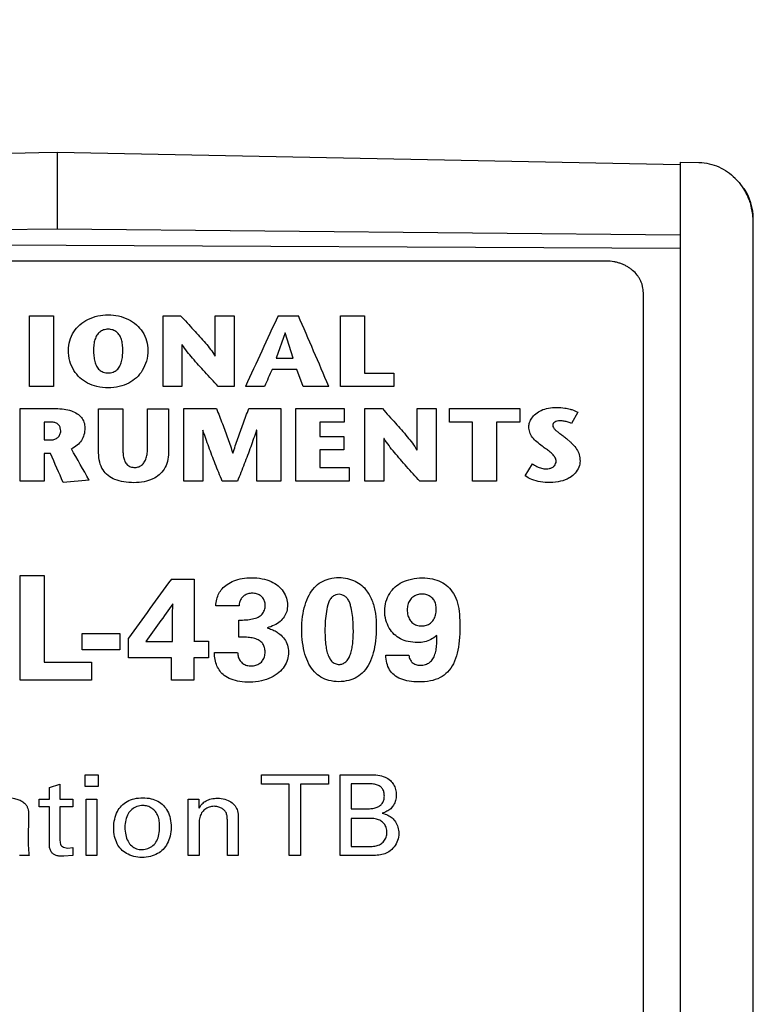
# Model space of a CAD drawing. Header units: inches. Extents: x 0 to 22, y 0 to 17.
# Tile 16 of 47: x 5.249 to 5.649, y 12.414 to 12.952. Entities that reach past the tile are written whole.
import ezdxf

# ---------------------------------------------------------------- set-up
doc = ezdxf.new("R2010")
doc.units = ezdxf.units.IN
doc.header["$LTSCALE"] = 1.21
doc.header["$MEASUREMENT"] = 0
doc.layers.get('0').update_dxf_attribs({"linetype": 'CONTINUOUS'})
doc.layers.add('03___PRT_ALL_CURVES', color=7, linetype='CONTINUOUS')
doc.layers.add('DIMENSIONS', color=7, linetype='CONTINUOUS')
doc.styles.get("Standard").update_dxf_attribs({"font": 'txt', "width": 0.8})
doc.dimstyles.new('DIMSTYLE_1', dxfattribs={"dimtxt": 0.125, "dimasz": 0.18, "dimexe": 0.125, "dimexo": 0.0625, "dimgap": 0.03125, "dimtad": 0, "dimtih": 1, "dimtoh": 1, "dimzin": 4, "dimdsep": 46, "dimtxsty": 'STANDARD', "dimblk": '_FILLED', "dimblk1": '_FILLED', "dimblk2": '_FILLED', "dimcen": 0.09, "dimadec": 0, "dimazin": 0, "dimtp": 0.001, "dimtm": 0.001, "dimtfac": 1, "dimtofl": 0, "dimtmove": 0, "dimatfit": 3, "dimldrblk": '_FILLED', "dimfxl": 1, "dimtolj": 1, "dimtzin": 4, "dimarcsym": 0})

# ---------------------------------------------------------------- blocks, each defined once
blk = doc.blocks.new('*D10')
at = {"layer": 'DIMENSIONS', "color": 2, "linetype": 'CONTINUOUS'}
blk.add_line((5.2065704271, 12.8793418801), (4.1963425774, 12.8793418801), dxfattribs=at)
at = {"layer": 'DIMENSIONS', "color": 2, "linetype": 'CONTINUOUS', "insert": (4.1338425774, 12.9418418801), "char_height": 0.125, "width": 1.225, "attachment_point": 3, "line_spacing_factor": 0.9}
blk.add_mtext('4.26{\\Ftxt.shx;\\W1.000000;\\H0.125000; }[108.1]', dxfattribs=at)
blk = doc.blocks.new('_FILLED')
at = {"color": 0, "linetype": 'BYBLOCK'}
blk.add_solid([(0, 0), (-1, 0.1736111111), (-1, -0.1736111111)], dxfattribs=at)

msp = doc.modelspace()

# ---------------------------------------------------------------- linework, layer by layer
at = {"color": 7, "linetype": 'CONTINUOUS'}
for p, q in [((5.2590726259, 12.8791473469), (4.9055490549, 12.8722728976)), ((5.2690726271, 12.8793418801), (5.2590726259, 12.8791473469)), ((5.2690726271, 12.8793418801), (5.2690726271, 12.8377282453)), ((5.6090726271, 12.8727301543), (5.2690726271, 12.8793418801)), ((5.6090726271, 12.8741350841), (5.6090726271, 11.7709836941)), ((5.6090726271, 12.8741350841), (5.6193344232, 12.8739552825)), ((5.6490726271, 7.8160522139), (5.6490726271, 12.8432280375)), ((4.9010726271, 12.8343020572), (5.2690726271, 12.8377282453)), ((5.2690726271, 12.8377282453), (5.6090726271, 12.8345627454)), ((5.6090726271, 12.827060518), (4.9010726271, 12.8303561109)), ((5.5690726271, 12.8201015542), (4.9410726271, 12.8201015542)), ((5.5890726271, 11.8233418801), (5.5890726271, 12.8028818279))]:
    msp.add_line(p, q, dxfattribs=at)
for centre, radius, start, end in [((5.6147840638, 12.8415471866), 0.03408802, 29.4480452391, 31.9857883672), ((5.6190726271, 12.8432280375), 0.03, 0, 33.6415614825), ((5.6125405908, 12.8406223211), 0.0365227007, 12.2298941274, 15.4531249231), ((5.612097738, 12.8405308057), 0.0369748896, 359.9906129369, 12.2231176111)]:
    msp.add_arc(centre, radius, start, end, dxfattribs=at)
for points, knots in [([(5.6195961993, 12.8739506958), (5.6232519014, 12.8738866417), (5.6305285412, 12.8722076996), (5.6365772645, 12.8679275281), (5.6391063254, 12.8653962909)], [0, 0, 0, 0, 0.5053972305, 1, 1, 1, 1]), ([(5.6391063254, 12.8653962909), (5.6395452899, 12.8649569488), (5.6412367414, 12.8631606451), (5.6427191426, 12.8611692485), (5.6436968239, 12.8596039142)], [0, 0, 0, 0, 0.2517837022, 1, 1, 1, 1]), ([(5.644467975, 12.8583060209), (5.6448230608, 12.8576771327), (5.6461554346, 12.8551332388), (5.6471703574, 12.8524246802), (5.6477429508, 12.8503537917)], [0, 0, 0, 0, 0.2515707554, 1, 1, 1, 1]), ([(5.5890726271, 12.8028818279), (5.5890726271, 12.8040137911), (5.5888762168, 12.8057247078), (5.5882404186, 12.807915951), (5.5875759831, 12.8095149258), (5.586733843, 12.8110474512), (5.5853757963, 12.812994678), (5.5836981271, 12.8147427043), (5.5817705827, 12.8162393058), (5.5801916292, 12.8172427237), (5.578506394, 12.8181077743), (5.5767304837, 12.8188262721), (5.5748805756, 12.819392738), (5.5723371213, 12.8199366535), (5.5703774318, 12.8201015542), (5.5690726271, 12.8201015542)], [0, 0, 0, 0, 0.116054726, 0.1746056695, 0.2335971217, 0.2931930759, 0.3535345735, 0.4766321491, 0.5396077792, 0.6034637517, 0.6681390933, 0.7335574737, 0.799624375, 0.8662246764, 1, 1, 1, 1])]:
    msp.add_open_spline(points, degree=3, knots=knots, dxfattribs=at)
at = {"layer": '03___PRT_ALL_CURVES', "color": 40, "linetype": 'CONTINUOUS'}
for p, q in [((5.2539920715, 12.7903243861), (5.2671545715, 12.7903243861)), ((5.2539920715, 12.7517428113), (5.2539920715, 12.7903243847)), ((5.2671545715, 12.7903243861), (5.2671545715, 12.7517428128)), ((5.326949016, 12.7903243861), (5.3365045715, 12.7903243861)), ((5.326949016, 12.7517428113), (5.326949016, 12.7903243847)), ((5.3554587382, 12.7683303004), (5.3554587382, 12.790324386)), ((5.3554587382, 12.7903243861), (5.3658087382, 12.7903243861)), ((5.3658087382, 12.7903243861), (5.3658087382, 12.7517428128)), ((5.389761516, 12.7903304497), (5.4008156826, 12.7903304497)), ((5.4238184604, 12.7903183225), (5.4369684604, 12.7903183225)), ((5.4238184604, 12.7517366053), (5.4238184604, 12.7903183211)), ((5.4369684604, 12.7903183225), (5.4369684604, 12.7590308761)), ((5.3935254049, 12.7809294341), (5.3887434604, 12.767170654)), ((5.3978851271, 12.767170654), (5.3936337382, 12.7809294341)), ((5.3372781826, 12.7744410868), (5.3372781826, 12.7517428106)), ((5.3374198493, 12.7744410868), (5.3372781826, 12.7744410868)), ((5.3553101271, 12.7683303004), (5.3554587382, 12.7683303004)), ((5.3887434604, 12.767170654), (5.3978851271, 12.767170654)), ((5.3999809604, 12.7610333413), (5.386499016, 12.7610333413)), ((5.4034267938, 12.7517490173), (5.3999809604, 12.7610333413)), ((5.4369684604, 12.7590308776), (5.4529462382, 12.7590308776)), ((5.4529462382, 12.7590308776), (5.4529462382, 12.751736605)), ((5.2671545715, 12.7517428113), (5.2539920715, 12.7517428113)), ((5.3372781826, 12.7517428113), (5.326949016, 12.7517428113)), ((5.3658087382, 12.7517428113), (5.3570198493, 12.7517428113)), ((5.3822879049, 12.7517490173), (5.3719795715, 12.7517490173)), ((5.4173823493, 12.7517490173), (5.4034267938, 12.7517490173)), ((5.4529462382, 12.7517366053), (5.4238184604, 12.7517366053)), ((5.2489670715, 12.739622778), (5.2684226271, 12.739622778)), ((5.2489670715, 12.6999327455), (5.2489670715, 12.7396227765)), ((5.2918004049, 12.7154132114), (5.2918004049, 12.7395690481)), ((5.2918004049, 12.7395690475), (5.304949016, 12.7395690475)), ((5.304949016, 12.7395690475), (5.304949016, 12.7189126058)), ((5.3185462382, 12.7190919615), (5.3185462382, 12.7395690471)), ((5.3185462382, 12.7395690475), (5.3299059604, 12.7395690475)), ((5.3299059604, 12.7395690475), (5.3299059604, 12.7156903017)), ((5.3382545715, 12.739622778), (5.3560906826, 12.739622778)), ((5.3382545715, 12.6999327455), (5.3382545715, 12.7396227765)), ((5.3737434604, 12.739622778), (5.391199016, 12.739622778)), ((5.391199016, 12.739622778), (5.391199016, 12.699932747)), ((5.3993504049, 12.739622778), (5.4258670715, 12.739622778)), ((5.3993504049, 12.6999327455), (5.3993504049, 12.7396227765)), ((5.4258670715, 12.739622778), (5.4258670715, 12.7322635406)), ((5.4371045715, 12.739622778), (5.4466462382, 12.739622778)), ((5.4371045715, 12.6999327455), (5.4371045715, 12.7396227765)), ((5.465586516, 12.7169816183), (5.465586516, 12.7396227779)), ((5.465586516, 12.739622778), (5.475949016, 12.739622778)), ((5.475949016, 12.739622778), (5.475949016, 12.699932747)), ((5.483274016, 12.7322635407), (5.483274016, 12.7396227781)), ((5.483274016, 12.739622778), (5.5216379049, 12.739622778)), ((5.5216379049, 12.739622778), (5.5216379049, 12.7322635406)), ((5.5532601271, 12.7376699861), (5.5498976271, 12.7314793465)), ((5.2621434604, 12.7322635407), (5.2621434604, 12.7225420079)), ((5.2656156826, 12.7322635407), (5.2621434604, 12.7322635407)), ((5.4125337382, 12.7322635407), (5.4125337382, 12.7244675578)), ((5.4258670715, 12.7322635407), (5.4125337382, 12.7322635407)), ((5.4958879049, 12.7322635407), (5.483274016, 12.7322635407)), ((5.4958879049, 12.6999327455), (5.4958879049, 12.7322635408)), ((5.5090101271, 12.7322635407), (5.5090101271, 12.6999327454)), ((5.5216379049, 12.7322635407), (5.5090101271, 12.7322635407)), ((5.3486031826, 12.7278050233), (5.3486031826, 12.6999327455)), ((5.3780629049, 12.7278050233), (5.3779198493, 12.7278050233)), ((5.3780629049, 12.6999327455), (5.3780629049, 12.7278050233)), ((5.2621434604, 12.7225420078), (5.2658934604, 12.7225420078)), ((5.4125337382, 12.7244675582), (5.425561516, 12.7244675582)), ((5.425561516, 12.7244675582), (5.425561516, 12.7170486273)), ((5.4474462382, 12.7232680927), (5.4474462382, 12.6999327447)), ((5.4475879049, 12.7232680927), (5.4474462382, 12.7232680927)), ((5.5475101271, 12.7229365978), (5.5490729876, 12.721576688)), ((5.4125337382, 12.7170486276), (5.4125337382, 12.7074334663)), ((5.425561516, 12.7170486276), (5.4125337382, 12.7170486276)), ((5.2621434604, 12.7150601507), (5.2621434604, 12.6999327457)), ((5.2655337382, 12.7150601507), (5.2621434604, 12.7150601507)), ((5.4125337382, 12.7074334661), (5.4285323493, 12.7074334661)), ((5.4285323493, 12.7074334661), (5.4285323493, 12.6999327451)), ((5.5245337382, 12.702925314), (5.5284934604, 12.7095284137)), ((5.2621434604, 12.6999327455), (5.2489670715, 12.6999327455)), ((5.2865920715, 12.7005739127), (5.2724781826, 12.6992607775)), ((5.3486031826, 12.6999327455), (5.3382545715, 12.6999327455)), ((5.3675573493, 12.6999327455), (5.3592434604, 12.6999327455)), ((5.391199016, 12.6999327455), (5.3780629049, 12.6999327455)), ((5.4285323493, 12.6999327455), (5.3993504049, 12.6999327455)), ((5.4474462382, 12.6999327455), (5.4371045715, 12.6999327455)), ((5.475949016, 12.6999327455), (5.4671601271, 12.6999327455)), ((5.5090101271, 12.6999327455), (5.4958879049, 12.6999327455)), ((5.248899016, 12.5914592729), (5.248899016, 12.6484933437)), ((5.248899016, 12.6484933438), (5.2620629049, 12.6484933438)), ((5.2620629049, 12.6484933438), (5.2620629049, 12.6012504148)), ((5.3314726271, 12.6466090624), (5.3438837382, 12.6466090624)), ((5.343842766, 12.6466090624), (5.343842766, 12.6126868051)), ((5.3321379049, 12.6269816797), (5.3323073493, 12.6330450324)), ((5.3684809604, 12.6320207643), (5.3557379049, 12.6320207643)), ((5.3321379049, 12.6124424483), (5.3321379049, 12.6269816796)), ((5.368311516, 12.6148916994), (5.368311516, 12.6241442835)), ((5.2827337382, 12.6080008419), (5.2827337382, 12.6169537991)), ((5.2827337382, 12.6169537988), (5.3033906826, 12.6169537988)), ((5.3033906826, 12.6169537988), (5.3033906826, 12.6080008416)), ((5.3081573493, 12.6035539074), (5.3081573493, 12.6142607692)), ((5.3033906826, 12.6080008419), (5.2827337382, 12.6080008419)), ((5.3174823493, 12.6124424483), (5.3321379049, 12.6124424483)), ((5.3438017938, 12.6126868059), (5.3517170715, 12.6126868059)), ((5.3517170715, 12.6126868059), (5.3517170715, 12.6035539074)), ((5.3314726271, 12.6035539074), (5.3081573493, 12.6035539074)), ((5.3314726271, 12.5914592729), (5.3314726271, 12.6035539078)), ((5.3438017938, 12.6035539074), (5.3438017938, 12.5914592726)), ((5.3517170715, 12.6035539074), (5.3438017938, 12.6035539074)), ((5.3549851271, 12.6065797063), (5.3676462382, 12.6065797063)), ((5.4485656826, 12.604989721), (5.4611462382, 12.604989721)), ((5.2620629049, 12.6012504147), (5.2878809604, 12.6012504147)), ((5.2878809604, 12.6012504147), (5.2878809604, 12.591459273)), ((5.2878809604, 12.5914592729), (5.248899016, 12.5914592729)), ((5.3438017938, 12.5914592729), (5.3314726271, 12.5914592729)), ((5.2843948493, 12.5333930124), (5.2843948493, 12.5396575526)), ((5.2843948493, 12.5396575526), (5.291461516, 12.5396575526)), ((5.291461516, 12.5396575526), (5.291461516, 12.5333930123)), ((5.3807087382, 12.5346066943), (5.3807087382, 12.5397763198)), ((5.3807087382, 12.5397763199), (5.4171531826, 12.5397763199)), ((5.4171531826, 12.5397763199), (5.4171531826, 12.5346066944)), ((5.4235212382, 12.5397763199), (5.4396476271, 12.5397763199)), ((5.4235212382, 12.4956877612), (5.4235212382, 12.5397763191)), ((5.2648976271, 12.5329036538), (5.2707087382, 12.5347256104)), ((5.2648976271, 12.5265096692), (5.2648976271, 12.5329036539)), ((5.2707087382, 12.5347256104), (5.2707087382, 12.5265096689)), ((5.291461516, 12.5333930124), (5.2843948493, 12.5333930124)), ((5.3958379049, 12.5346066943), (5.3807087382, 12.5346066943)), ((5.3958379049, 12.4956877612), (5.3958379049, 12.5346066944)), ((5.4020226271, 12.5346066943), (5.4020226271, 12.4956877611)), ((5.4171531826, 12.5346066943), (5.4020226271, 12.5346066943)), ((5.4295837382, 12.5347918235), (5.4295837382, 12.5212042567)), ((5.4385837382, 12.5347918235), (5.4295837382, 12.5347918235)), ((5.2593295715, 12.5223021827), (5.2593295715, 12.526509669)), ((5.2593295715, 12.5265096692), (5.2648976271, 12.5265096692)), ((5.2648976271, 12.5223021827), (5.2593295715, 12.5223021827)), ((5.2648976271, 12.5018204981), (5.2648976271, 12.5223021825)), ((5.2707087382, 12.5265096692), (5.2777142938, 12.5265096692)), ((5.2707087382, 12.5223021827), (5.2707087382, 12.5039070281)), ((5.2777142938, 12.5223021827), (5.2707087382, 12.5223021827)), ((5.2777142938, 12.5265096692), (5.2777142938, 12.5223021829)), ((5.2850184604, 12.4956877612), (5.2850184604, 12.5263905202)), ((5.2850184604, 12.5263905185), (5.290899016, 12.5263905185)), ((5.290899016, 12.5263905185), (5.290899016, 12.4956877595)), ((5.340649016, 12.5263905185), (5.3465212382, 12.5263905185)), ((5.3406795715, 12.5228578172), (5.3406795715, 12.5263905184)), ((5.3407101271, 12.4956877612), (5.3407101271, 12.5228578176)), ((5.3465517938, 12.5263905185), (5.3465517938, 12.521455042)), ((5.2535920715, 12.5180919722), (5.2533406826, 12.5034157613)), ((5.3680267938, 12.5165682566), (5.3680267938, 12.4956877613)), ((5.4295837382, 12.5212042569), (5.4383392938, 12.5212042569)), ((5.3465823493, 12.5133861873), (5.3465823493, 12.4956877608)), ((5.3620309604, 12.4956877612), (5.3620309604, 12.5152164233)), ((5.4295837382, 12.5159575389), (5.4295837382, 12.5006509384)), ((5.4405226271, 12.5159575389), (5.4295837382, 12.5159575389)), ((5.4295837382, 12.5006509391), (5.4402712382, 12.5006509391)), ((5.2538434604, 12.4956877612), (5.2485267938, 12.4956877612)), ((5.2777142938, 12.4956209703), (5.2728392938, 12.4952624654)), ((5.2749004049, 12.4997998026), (5.2777142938, 12.500104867)), ((5.2777142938, 12.500104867), (5.2777142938, 12.4956209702)), ((5.290899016, 12.4956877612), (5.2850184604, 12.4956877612)), ((5.3465823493, 12.4956877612), (5.3407101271, 12.4956877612)), ((5.3680267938, 12.4956877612), (5.3620309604, 12.4956877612)), ((5.4020226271, 12.4956877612), (5.3958379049, 12.4956877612)), ((5.4399601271, 12.4956877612), (5.4235212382, 12.4956877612))]:
    msp.add_line(p, q, dxfattribs=at)
for centre, radius, start, end in [((9.7198313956, 10.7712634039), 4.7776705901, 155.0008445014, 155.510308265), ((0.7878543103, 10.7867254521), 5.0292989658, 22.9990090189, 23.4773530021), ((10.0366050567, 10.6462788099), 5.1083924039, 155.5451201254, 155.6594641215), ((5.5451366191, 12.7228037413), 0.0098961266, 61.2428530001, 66.5620417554), ((0.4806010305, 9.9927185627), 5.5163421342, 29.3983582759, 29.6023400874), ((-0.3176597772, 10.2516057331), 6.1025123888, 23.6463203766, 23.808355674), ((11.0182055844, 8.52329877), 7.024287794, 144.0550557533, 144.3803088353), ((11.2637127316, 8.3493581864), 7.3165253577, 144.1630195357, 144.3617864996)]:
    msp.add_arc(centre, radius, start, end, dxfattribs=at)
for points, knots in [([(5.2752656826, 12.7715087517), (5.2752656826, 12.7732530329), (5.2757995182, 12.7767543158), (5.277974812, 12.7815214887), (5.281385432, 12.7855367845), (5.2859296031, 12.7885212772), (5.291239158, 12.7904193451), (5.2951043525, 12.7908869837), (5.2970017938, 12.7908869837)], [0, 0, 0, 0, 0.1722303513, 0.3449580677, 0.5045279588, 0.6640875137, 0.8344873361, 1, 1, 1, 1]), ([(5.2970017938, 12.7908869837), (5.2988927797, 12.7908869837), (5.3027467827, 12.7904200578), (5.3080415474, 12.7885258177), (5.3125750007, 12.785547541), (5.3159784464, 12.7815366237), (5.318149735, 12.7767658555), (5.3186823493, 12.7732589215), (5.3186823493, 12.7715087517)], [0, 0, 0, 0, 0.1651343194, 0.3353171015, 0.4947040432, 0.6541007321, 0.8269946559, 1, 1, 1, 1]), ([(5.3365045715, 12.7903243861), (5.3388780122, 12.7877735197), (5.343396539, 12.7828057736), (5.3500137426, 12.7757116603), (5.3538330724, 12.770833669), (5.3553101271, 12.7683303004)], [0, 0, 0, 0, 0.3604438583, 0.6944518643, 1, 1, 1, 1]), ([(5.2970017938, 12.7829288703), (5.2961425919, 12.7829288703), (5.2944563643, 12.7826840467), (5.2922364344, 12.781530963), (5.2906841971, 12.7796368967), (5.2896645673, 12.7772766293), (5.2891424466, 12.7745055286), (5.2890323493, 12.7725406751), (5.2890323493, 12.7715087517)], [0, 0, 0, 0, 0.1510679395, 0.2935099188, 0.4418117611, 0.6087453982, 0.7946215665, 1, 1, 1, 1]), ([(5.3050031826, 12.7715087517), (5.3050031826, 12.7725417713), (5.3048918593, 12.7745087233), (5.304363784, 12.7772820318), (5.3033354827, 12.7796424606), (5.3017744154, 12.7815337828), (5.2995501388, 12.7826845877), (5.2978620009, 12.7829288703), (5.2970017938, 12.7829288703)], [0, 0, 0, 0, 0.2053739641, 0.3912395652, 0.5581602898, 0.7064611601, 0.8489190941, 1, 1, 1, 1]), ([(5.3570198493, 12.7517428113), (5.354585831, 12.7543721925), (5.3498665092, 12.7594672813), (5.3430803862, 12.7668629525), (5.339090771, 12.7718937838), (5.3374198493, 12.7744410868)], [0, 0, 0, 0, 0.3553022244, 0.6895020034, 1, 1, 1, 1]), ([(5.2970017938, 12.7509904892), (5.2949519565, 12.7509904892), (5.2910097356, 12.7513962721), (5.2856922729, 12.7533394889), (5.2813304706, 12.7563678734), (5.2780000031, 12.7605259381), (5.2758041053, 12.7656823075), (5.2752656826, 12.7695232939), (5.2752656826, 12.7715087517)], [0, 0, 0, 0, 0.173328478, 0.3310875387, 0.4800441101, 0.6345285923, 0.8099615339, 1, 1, 1, 1]), ([(5.2890323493, 12.7715087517), (5.2890323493, 12.7704151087), (5.2891322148, 12.7683291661), (5.289597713, 12.7653665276), (5.2905574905, 12.7628091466), (5.2920645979, 12.7607195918), (5.2943257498, 12.7593787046), (5.296099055, 12.7591211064), (5.2970017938, 12.7591211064)], [0, 0, 0, 0, 0.2062781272, 0.3930055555, 0.5606427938, 0.7093004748, 0.849578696, 1, 1, 1, 1]), ([(5.3186823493, 12.7715087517), (5.3186823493, 12.7695183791), (5.3181464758, 12.76567473), (5.3159569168, 12.7605156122), (5.3126356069, 12.7563603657), (5.3082842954, 12.7533342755), (5.302979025, 12.7513943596), (5.2990465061, 12.7509904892), (5.2970017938, 12.7509904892)], [0, 0, 0, 0, 0.1907044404, 0.3660930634, 0.5205524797, 0.6693984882, 0.8269273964, 1, 1, 1, 1]), ([(5.2970017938, 12.7591211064), (5.2979036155, 12.7591211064), (5.2996756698, 12.7593808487), (5.3019369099, 12.7607198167), (5.3034529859, 12.7628055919), (5.3044247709, 12.7653619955), (5.3049012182, 12.7683261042), (5.3050031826, 12.7704140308), (5.3050031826, 12.7715087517)], [0, 0, 0, 0, 0.1501935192, 0.29041722, 0.4391468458, 0.6068351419, 0.7936216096, 1, 1, 1, 1]), ([(5.2684226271, 12.739622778), (5.2699360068, 12.739622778), (5.27281961, 12.7394717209), (5.2768367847, 12.7386169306), (5.2801109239, 12.7370513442), (5.2825280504, 12.7348905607), (5.2839838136, 12.7321678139), (5.2842726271, 12.7301497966), (5.2842726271, 12.7290996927)], [0, 0, 0, 0, 0.2048953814, 0.3896467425, 0.5545343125, 0.7004649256, 0.8428519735, 1, 1, 1, 1]), ([(5.3560906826, 12.739622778), (5.3571763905, 12.7368898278), (5.3593077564, 12.7314694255), (5.3623293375, 12.7233636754), (5.3641743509, 12.7179604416), (5.3650351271, 12.7152765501)], [0, 0, 0, 0, 0.3414763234, 0.6751436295, 1, 1, 1, 1]), ([(5.3651170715, 12.7152765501), (5.365928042, 12.7179570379), (5.3676863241, 12.7233580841), (5.3706252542, 12.7314577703), (5.3727031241, 12.7368801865), (5.3737434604, 12.739622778)], [0, 0, 0, 0, 0.324158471, 0.6578518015, 1, 1, 1, 1]), ([(5.4466462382, 12.739622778), (5.4490222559, 12.7369974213), (5.4535444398, 12.7318828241), (5.4601609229, 12.7245733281), (5.4639886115, 12.7195550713), (5.4654781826, 12.7169816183)], [0, 0, 0, 0, 0.3601835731, 0.6941583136, 1, 1, 1, 1]), ([(5.526561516, 12.7297316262), (5.526561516, 12.7305243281), (5.5268830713, 12.7322099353), (5.528169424, 12.7346436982), (5.530310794, 12.7369644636), (5.5334119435, 12.7388656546), (5.5373772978, 12.7400682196), (5.5403029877, 12.7403061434), (5.5418406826, 12.7403061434)], [0, 0, 0, 0, 0.1234738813, 0.2619009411, 0.4167406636, 0.5897560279, 0.783379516, 1, 1, 1, 1]), ([(5.5418406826, 12.7403061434), (5.5432956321, 12.7403061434), (5.5457426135, 12.7400987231), (5.5481269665, 12.7395970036), (5.5490728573, 12.7393365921)], [0, 0, 0, 0, 0.5955474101, 1, 1, 1, 1]), ([(5.5490728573, 12.7393365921), (5.5493894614, 12.7392494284), (5.5508422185, 12.7388170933), (5.5522442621, 12.7382398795), (5.5532601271, 12.7376699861)], [0, 0, 0, 0, 0.2165091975, 1, 1, 1, 1]), ([(5.2711156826, 12.72741771), (5.2711156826, 12.7279817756), (5.2709542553, 12.7290502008), (5.2703179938, 12.7305103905), (5.2691237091, 12.7316162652), (5.2674607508, 12.7321803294), (5.2662504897, 12.7322635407), (5.2656156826, 12.7322635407)], [0, 0, 0, 0, 0.2138035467, 0.404456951, 0.5864826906, 0.782121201, 1, 1, 1, 1]), ([(5.5434684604, 12.7329483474), (5.5429497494, 12.7329483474), (5.5419588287, 12.7329042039), (5.5406540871, 12.7323756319), (5.5398455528, 12.7315128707), (5.5396156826, 12.7308292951), (5.5396156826, 12.7305102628)], [0, 0, 0, 0, 0.2985705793, 0.5643497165, 0.7968722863, 1, 1, 1, 1]), ([(5.549072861, 12.7318833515), (5.5487364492, 12.7320295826), (5.5477007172, 12.7324172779), (5.5458273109, 12.7328393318), (5.5442743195, 12.7329483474), (5.5434684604, 12.7329483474)], [0, 0, 0, 0, 0.1938601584, 0.5807271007, 1, 1, 1, 1]), ([(5.2658934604, 12.7225420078), (5.2665648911, 12.7225420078), (5.2679266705, 12.7228075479), (5.2696814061, 12.7238490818), (5.2708352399, 12.7254867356), (5.2711156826, 12.726770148), (5.2711156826, 12.72741771)], [0, 0, 0, 0, 0.2433699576, 0.4907215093, 0.7407854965, 1, 1, 1, 1]), ([(5.2842726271, 12.7290996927), (5.2842726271, 12.7278432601), (5.2839928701, 12.7254563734), (5.2825810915, 12.7221568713), (5.2801651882, 12.7194985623), (5.2780706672, 12.7181843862), (5.2769212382, 12.7176667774)], [0, 0, 0, 0, 0.2708424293, 0.5112090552, 0.7498908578, 1, 1, 1, 1]), ([(5.3592434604, 12.6999327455), (5.357960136, 12.7031060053), (5.3554460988, 12.7093676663), (5.3518904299, 12.7186461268), (5.3497223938, 12.7247755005), (5.348711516, 12.7278050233)], [0, 0, 0, 0, 0.3420726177, 0.6757223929, 1, 1, 1, 1]), ([(5.3779198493, 12.7278050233), (5.3769356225, 12.7247772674), (5.3748062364, 12.7186495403), (5.3712931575, 12.7093752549), (5.3688151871, 12.7031101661), (5.3675573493, 12.6999327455)], [0, 0, 0, 0, 0.3239456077, 0.6577689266, 1, 1, 1, 1]), ([(5.533811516, 12.7191538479), (5.5328278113, 12.7199318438), (5.5308806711, 12.7213381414), (5.5283837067, 12.7237942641), (5.5269230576, 12.7266763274), (5.526561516, 12.7287286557), (5.526561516, 12.7297316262)], [0, 0, 0, 0, 0.2744536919, 0.5240025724, 0.7665405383, 1, 1, 1, 1]), ([(5.5396156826, 12.7305102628), (5.5396156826, 12.7300726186), (5.5399444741, 12.7291301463), (5.5410333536, 12.7279770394), (5.5424267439, 12.7268665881), (5.5439907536, 12.7256728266), (5.545724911, 12.7243776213), (5.5469075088, 12.7234441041), (5.5475101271, 12.7229365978)], [0, 0, 0, 0, 0.1238926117, 0.2662998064, 0.4249380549, 0.5990029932, 0.7896076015, 1, 1, 1, 1]), ([(5.4671601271, 12.6999327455), (5.4647296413, 12.7026301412), (5.460019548, 12.7078637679), (5.4532501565, 12.7154728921), (5.4492635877, 12.7206481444), (5.4475879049, 12.7232680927)], [0, 0, 0, 0, 0.3550233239, 0.6892218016, 1, 1, 1, 1]), ([(5.5490729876, 12.721576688), (5.5495340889, 12.721159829), (5.5508585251, 12.7199073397), (5.5527852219, 12.7176426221), (5.5542051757, 12.7144462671), (5.5545087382, 12.7121727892), (5.5545087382, 12.7110151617)], [0, 0, 0, 0, 0.1481823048, 0.4352446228, 0.7111935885, 1, 1, 1, 1]), ([(5.3110726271, 12.699191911), (5.3091998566, 12.699191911), (5.3056505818, 12.6994354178), (5.3007889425, 12.7006739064), (5.2968035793, 12.7028809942), (5.2938904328, 12.7061867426), (5.2920633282, 12.7104782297), (5.2918004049, 12.7137110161), (5.2918004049, 12.7154132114)], [0, 0, 0, 0, 0.1879781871, 0.3552144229, 0.502212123, 0.6473865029, 0.8124604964, 1, 1, 1, 1]), ([(5.304949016, 12.7189126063), (5.304949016, 12.7179090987), (5.3050002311, 12.7159955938), (5.3052779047, 12.7132714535), (5.3059287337, 12.7108887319), (5.307177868, 12.7089331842), (5.3092291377, 12.7077158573), (5.3108356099, 12.7075388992), (5.3116698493, 12.7075388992)], [0, 0, 0, 0, 0.2061376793, 0.3927328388, 0.5597723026, 0.7058826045, 0.8441505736, 1, 1, 1, 1]), ([(5.3299059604, 12.7156903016), (5.3299059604, 12.7140276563), (5.3296039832, 12.7108669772), (5.3278243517, 12.7066547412), (5.3250239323, 12.7033452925), (5.321203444, 12.7009879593), (5.3164597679, 12.6995025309), (5.3129325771, 12.699191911), (5.3110726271, 12.699191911)], [0, 0, 0, 0, 0.1855466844, 0.3495589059, 0.495315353, 0.6431547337, 0.8109248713, 1, 1, 1, 1]), ([(5.3116698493, 12.7075388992), (5.3124092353, 12.7075388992), (5.3139072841, 12.7077941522), (5.3158234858, 12.7090458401), (5.3171435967, 12.7109882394), (5.3180123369, 12.7133736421), (5.3184530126, 12.7161307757), (5.3185462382, 12.7180736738), (5.3185462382, 12.7190919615)], [0, 0, 0, 0, 0.138626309, 0.276451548, 0.4287685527, 0.5998493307, 0.7900545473, 1, 1, 1, 1]), ([(5.5414670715, 12.7109162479), (5.5414670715, 12.7114958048), (5.5411095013, 12.7127340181), (5.5399309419, 12.7144170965), (5.5382116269, 12.7160101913), (5.5360642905, 12.7175125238), (5.5345578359, 12.7185582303), (5.533811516, 12.7191538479)], [0, 0, 0, 0, 0.1561087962, 0.3342119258, 0.5343805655, 0.7557809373, 1, 1, 1, 1]), ([(5.5360087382, 12.7067499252), (5.536619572, 12.7067499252), (5.5377794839, 12.706848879), (5.5393717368, 12.7073923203), (5.5405492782, 12.7083746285), (5.541275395, 12.7095859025), (5.5414670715, 12.7104811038), (5.5414670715, 12.7109162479)], [0, 0, 0, 0, 0.2309624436, 0.4366829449, 0.6308460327, 0.8198035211, 1, 1, 1, 1]), ([(5.5545087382, 12.7110151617), (5.5545087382, 12.7098954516), (5.5540142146, 12.707519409), (5.55207912, 12.7044001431), (5.5501163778, 12.7027436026), (5.5490735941, 12.7020777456)], [0, 0, 0, 0, 0.3183140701, 0.671539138, 1, 1, 1, 1]), ([(5.5284934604, 12.7095284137), (5.5292998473, 12.7089828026), (5.5308929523, 12.7079918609), (5.5334371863, 12.7070001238), (5.5351830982, 12.7067499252), (5.5360087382, 12.7067499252)], [0, 0, 0, 0, 0.3655891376, 0.6991831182, 1, 1, 1, 1]), ([(5.5382323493, 12.6992671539), (5.5364303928, 12.6992671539), (5.5330104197, 12.6995148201), (5.5283171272, 12.7007007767), (5.5256399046, 12.7021011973), (5.5245337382, 12.702925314)], [0, 0, 0, 0, 0.3726758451, 0.7051876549, 1, 1, 1, 1]), ([(5.5490735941, 12.7020777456), (5.5489009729, 12.7019675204), (5.5473271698, 12.7010103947), (5.5437545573, 12.6996850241), (5.5401498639, 12.6992671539), (5.5382323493, 12.6992671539)], [0, 0, 0, 0, 0.0551502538, 0.4951796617, 1, 1, 1, 1]), ([(5.359149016, 12.6412917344), (5.359946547, 12.6422028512), (5.3619413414, 12.6439043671), (5.3656838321, 12.6458107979), (5.3702427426, 12.6470566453), (5.3735656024, 12.6473094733), (5.3753101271, 12.6473094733)], [0, 0, 0, 0, 0.2101531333, 0.4452760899, 0.7077083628, 1, 1, 1, 1]), ([(5.3753101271, 12.6473094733), (5.3772353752, 12.6473094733), (5.3808856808, 12.6469741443), (5.3858377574, 12.6454899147), (5.3898343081, 12.6431240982), (5.3927109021, 12.6399409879), (5.3944454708, 12.6362943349), (5.3948823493, 12.633678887), (5.3948823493, 12.6324168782)], [0, 0, 0, 0, 0.2059454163, 0.3890996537, 0.551521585, 0.7044404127, 0.8570401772, 1, 1, 1, 1]), ([(5.4026531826, 12.6190130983), (5.4026531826, 12.6213983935), (5.4029438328, 12.6259220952), (5.4042202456, 12.6322431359), (5.4063507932, 12.6376264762), (5.4092628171, 12.6419790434), (5.4131140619, 12.6451191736), (5.4177585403, 12.6469497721), (5.421141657, 12.6473981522), (5.4228906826, 12.6473981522)], [0, 0, 0, 0, 0.1855812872, 0.3520269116, 0.5007518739, 0.6329377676, 0.7511778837, 0.8708773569, 1, 1, 1, 1]), ([(5.4228906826, 12.6473981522), (5.4244909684, 12.6473981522), (5.4275959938, 12.6470661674), (5.431876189, 12.6455801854), (5.4354255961, 12.6432585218), (5.437290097, 12.6412619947), (5.4380476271, 12.6401934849)], [0, 0, 0, 0, 0.2720571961, 0.5255204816, 0.7680372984, 1, 1, 1, 1]), ([(5.4479017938, 12.6292647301), (5.4479017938, 12.6309402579), (5.4483882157, 12.6342718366), (5.4503741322, 12.6387407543), (5.4534076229, 12.642433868), (5.4575325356, 12.6450990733), (5.4626386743, 12.6468238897), (5.4664580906, 12.6472338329), (5.4684767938, 12.6472338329)], [0, 0, 0, 0, 0.1693446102, 0.3354593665, 0.4860437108, 0.6366417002, 0.8071100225, 1, 1, 1, 1]), ([(5.4684767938, 12.6472338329), (5.4703203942, 12.6472338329), (5.4738042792, 12.6469212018), (5.4786469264, 12.6454035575), (5.4826633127, 12.6425967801), (5.485777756, 12.6385439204), (5.4878901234, 12.633326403), (5.4888474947, 12.6271636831), (5.4889642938, 12.6227974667), (5.4889642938, 12.6205058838)], [0, 0, 0, 0, 0.1383761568, 0.2606233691, 0.3784899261, 0.5077101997, 0.6542199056, 0.8186387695, 1, 1, 1, 1]), ([(5.3557379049, 12.6320207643), (5.3558624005, 12.6332257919), (5.3561206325, 12.6355455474), (5.3573009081, 12.6387009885), (5.358478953, 12.6405171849), (5.359149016, 12.6412917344)], [0, 0, 0, 0, 0.3642233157, 0.6984829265, 1, 1, 1, 1]), ([(5.4380476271, 12.6401934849), (5.4393421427, 12.6383951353), (5.4415060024, 12.6344167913), (5.443056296, 12.627607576), (5.4432962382, 12.622854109), (5.4432962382, 12.6203517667)], [0, 0, 0, 0, 0.3153068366, 0.6394544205, 1, 1, 1, 1]), ([(5.375561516, 12.6388527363), (5.3747854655, 12.6388527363), (5.3732585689, 12.6386228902), (5.3712215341, 12.6377067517), (5.3696564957, 12.6362057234), (5.3687112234, 12.6342468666), (5.3684809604, 12.632781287), (5.3684809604, 12.6320207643)], [0, 0, 0, 0, 0.2060381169, 0.4036264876, 0.5897582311, 0.7862075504, 1, 1, 1, 1]), ([(5.3827226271, 12.6323408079), (5.3827226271, 12.6330575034), (5.3824812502, 12.6344684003), (5.3815272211, 12.6363480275), (5.3799654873, 12.6377879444), (5.3779074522, 12.6386481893), (5.3763701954, 12.6388527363), (5.375561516, 12.6388527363)], [0, 0, 0, 0, 0.2048797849, 0.4017945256, 0.5870250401, 0.781693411, 1, 1, 1, 1]), ([(5.4229712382, 12.6383031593), (5.4224041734, 12.6383031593), (5.4211979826, 12.6380788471), (5.4195007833, 12.6371816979), (5.4180768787, 12.6356242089), (5.4174782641, 12.6343055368), (5.4172281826, 12.6335956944)], [0, 0, 0, 0, 0.209596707, 0.4444650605, 0.7070690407, 1, 1, 1, 1]), ([(5.4293059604, 12.6319433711), (5.429139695, 12.6326943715), (5.4287246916, 12.6341108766), (5.4276455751, 12.6359575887), (5.4262001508, 12.6372774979), (5.4246237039, 12.6380956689), (5.4234997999, 12.6383031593), (5.4229712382, 12.6383031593)], [0, 0, 0, 0, 0.244245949, 0.4651953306, 0.6634725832, 0.8410793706, 1, 1, 1, 1]), ([(5.4683073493, 12.6383790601), (5.4674083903, 12.6383790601), (5.4655926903, 12.6380679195), (5.4631898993, 12.6368867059), (5.461377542, 12.6349679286), (5.4604178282, 12.6324865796), (5.4602295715, 12.6306873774), (5.4602295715, 12.6297387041)], [0, 0, 0, 0, 0.197078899, 0.3966413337, 0.5840173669, 0.7799735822, 1, 1, 1, 1]), ([(5.4760517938, 12.6300472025), (5.4760517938, 12.6309553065), (5.4758833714, 12.6326784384), (5.4749988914, 12.6350663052), (5.4732777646, 12.6369296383), (5.470952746, 12.6380758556), (5.4691872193, 12.6383790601), (5.4683073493, 12.6383790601)], [0, 0, 0, 0, 0.2185916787, 0.4136393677, 0.5997303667, 0.799825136, 1, 1, 1, 1]), ([(5.368311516, 12.6241442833), (5.3696271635, 12.6241790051), (5.3721346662, 12.6242631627), (5.3756959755, 12.6246563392), (5.3787293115, 12.6256391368), (5.3811079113, 12.6272563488), (5.3824850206, 12.6296315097), (5.3827226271, 12.63140961), (5.3827226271, 12.6323408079)], [0, 0, 0, 0, 0.2071758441, 0.3951128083, 0.5620911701, 0.7072728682, 0.8447802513, 1, 1, 1, 1]), ([(5.3948823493, 12.6324168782), (5.3948823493, 12.6312588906), (5.394615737, 12.6290010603), (5.3932077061, 12.6258795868), (5.3908608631, 12.6232520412), (5.3876083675, 12.6212239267), (5.3850759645, 12.6203309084), (5.3837198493, 12.619952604)], [0, 0, 0, 0, 0.1971254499, 0.3811543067, 0.5685070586, 0.7727722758, 1, 1, 1, 1]), ([(5.4172281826, 12.6335956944), (5.4167108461, 12.6320911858), (5.4159982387, 12.6288391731), (5.4154169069, 12.6236889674), (5.4153087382, 12.620087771), (5.4153087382, 12.6182156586)], [0, 0, 0, 0, 0.3063206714, 0.6394602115, 1, 1, 1, 1]), ([(5.4308045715, 12.6183830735), (5.4308045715, 12.6200184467), (5.4306644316, 12.6231693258), (5.4302977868, 12.6277132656), (5.4297080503, 12.6305907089), (5.4293059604, 12.6319433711)], [0, 0, 0, 0, 0.3581261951, 0.6908253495, 1, 1, 1, 1]), ([(5.4602295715, 12.6297387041), (5.4602295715, 12.6287500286), (5.4604325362, 12.626869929), (5.4614604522, 12.6243797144), (5.4630843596, 12.6224433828), (5.4653869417, 12.6212742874), (5.4671365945, 12.6210590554), (5.4680559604, 12.6210590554)], [0, 0, 0, 0, 0.2313890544, 0.4366938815, 0.6173446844, 0.7966146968, 1, 1, 1, 1]), ([(5.4680559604, 12.6210590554), (5.4689264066, 12.6210590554), (5.4706434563, 12.6212523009), (5.4729615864, 12.6224265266), (5.4747408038, 12.6243920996), (5.4758294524, 12.6270330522), (5.4760517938, 12.6290079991), (5.4760517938, 12.6300472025)], [0, 0, 0, 0, 0.1873868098, 0.3648449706, 0.5528621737, 0.7632964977, 1, 1, 1, 1]), ([(5.4658045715, 12.6119642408), (5.464111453, 12.6119642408), (5.4608939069, 12.6122465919), (5.456505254, 12.6137687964), (5.4529215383, 12.6163081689), (5.4501607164, 12.6198215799), (5.4483192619, 12.6242431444), (5.4479017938, 12.6275477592), (5.4479017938, 12.6292647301)], [0, 0, 0, 0, 0.1768480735, 0.3341170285, 0.4818425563, 0.6372495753, 0.810303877, 1, 1, 1, 1]), ([(5.3837198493, 12.619952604), (5.3845916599, 12.6196890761), (5.3862948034, 12.6191534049), (5.3886199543, 12.6179997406), (5.3900073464, 12.6170588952), (5.390636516, 12.6165541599)], [0, 0, 0, 0, 0.3501395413, 0.6848394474, 1, 1, 1, 1]), ([(5.4227212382, 12.5905746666), (5.4209455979, 12.5905746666), (5.4175801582, 12.5909936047), (5.4129824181, 12.5928482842), (5.4092394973, 12.5960144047), (5.4062612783, 12.6003279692), (5.4041340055, 12.605761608), (5.402920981, 12.6121175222), (5.4026531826, 12.6166372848), (5.4026531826, 12.6190130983)], [0, 0, 0, 0, 0.1319470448, 0.2488037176, 0.3654013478, 0.4976200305, 0.6468437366, 0.813944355, 1, 1, 1, 1]), ([(5.4432962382, 12.6203517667), (5.4432962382, 12.6178651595), (5.4430719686, 12.6131326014), (5.4419314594, 12.60645944), (5.4398553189, 12.6007250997), (5.4368242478, 12.5961696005), (5.4329226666, 12.5928726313), (5.42810485, 12.5909823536), (5.4245872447, 12.5905746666), (5.4227212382, 12.5905746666)], [0, 0, 0, 0, 0.1863921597, 0.3539327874, 0.5033380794, 0.6353458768, 0.7512355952, 0.86733913, 1, 1, 1, 1]), ([(5.4889642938, 12.6205058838), (5.4889642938, 12.6179729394), (5.4888141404, 12.6131472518), (5.4877120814, 12.6063487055), (5.4857919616, 12.6004522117), (5.4825711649, 12.5957553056), (5.478138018, 12.5924775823), (5.47265135, 12.5906469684), (5.4686602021, 12.5904190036), (5.4665573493, 12.5904190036)], [0, 0, 0, 0, 0.1802710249, 0.3424157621, 0.4866334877, 0.6138442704, 0.7324236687, 0.8580632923, 1, 1, 1, 1]), ([(5.3826406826, 12.6067345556), (5.3826406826, 12.6075458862), (5.382482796, 12.6090871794), (5.3815990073, 12.6112265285), (5.3799190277, 12.6128933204), (5.3776109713, 12.6140453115), (5.3747985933, 12.6146637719), (5.3716498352, 12.6148800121), (5.369453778, 12.6148916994), (5.368311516, 12.6148916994)], [0, 0, 0, 0, 0.1335171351, 0.2524581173, 0.3714705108, 0.5057171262, 0.6556727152, 0.8208777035, 1, 1, 1, 1]), ([(5.390636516, 12.6165541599), (5.39162044, 12.6157738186), (5.3933899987, 12.6139562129), (5.3950104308, 12.6104945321), (5.3953837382, 12.6079619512), (5.3953837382, 12.6066577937)], [0, 0, 0, 0, 0.3264116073, 0.6515114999, 1, 1, 1, 1]), ([(5.4153087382, 12.6182156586), (5.4153087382, 12.6168496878), (5.4153666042, 12.6142391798), (5.4156962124, 12.6105100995), (5.4163001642, 12.6071656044), (5.4172415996, 12.6042449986), (5.4186533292, 12.6018560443), (5.4206891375, 12.6002975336), (5.4222996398, 12.599981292), (5.4230601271, 12.599981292)], [0, 0, 0, 0, 0.1912779, 0.3651693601, 0.5225210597, 0.6640443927, 0.7896839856, 0.8989232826, 1, 1, 1, 1]), ([(5.4230601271, 12.599981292), (5.4236749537, 12.599981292), (5.424991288, 12.6002701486), (5.4268139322, 12.6013563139), (5.428284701, 12.6032086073), (5.4292408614, 12.605602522), (5.4299852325, 12.6083344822), (5.4304848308, 12.6114033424), (5.4307622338, 12.6147897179), (5.4308045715, 12.6171515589), (5.4308045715, 12.6183830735)], [0, 0, 0, 0, 0.0813788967, 0.1740014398, 0.2792188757, 0.3971376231, 0.5275011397, 0.6709471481, 0.8282532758, 1, 1, 1, 1]), ([(5.4763031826, 12.6157679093), (5.4753359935, 12.6149419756), (5.4732836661, 12.6134828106), (5.4696527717, 12.6121717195), (5.467102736, 12.6119642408), (5.4658045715, 12.6119642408)], [0, 0, 0, 0, 0.3393465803, 0.6612705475, 1, 1, 1, 1]), ([(5.4672226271, 12.5995793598), (5.4682067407, 12.5995793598), (5.4700647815, 12.5998296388), (5.472558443, 12.6009857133), (5.4743334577, 12.6030056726), (5.4754977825, 12.605591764), (5.4761492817, 12.6086616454), (5.4763597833, 12.6121058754), (5.4763445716, 12.6145114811), (5.4763031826, 12.6157679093)], [0, 0, 0, 0, 0.1347750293, 0.252927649, 0.3709354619, 0.5043116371, 0.653558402, 0.8187792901, 1, 1, 1, 1]), ([(5.3603156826, 12.5940159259), (5.3594692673, 12.5946821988), (5.3579046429, 12.5962596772), (5.3562103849, 12.5992183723), (5.3551846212, 12.6027286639), (5.3549851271, 12.6052547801), (5.3549851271, 12.6065797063)], [0, 0, 0, 0, 0.2243618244, 0.4595070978, 0.7153878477, 1, 1, 1, 1]), ([(5.3676462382, 12.6065797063), (5.3676860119, 12.6057330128), (5.367892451, 12.6041232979), (5.368854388, 12.6019520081), (5.3704757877, 12.6003163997), (5.3726578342, 12.599335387), (5.3742922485, 12.5991906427), (5.3751406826, 12.5991906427)], [0, 0, 0, 0, 0.2199232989, 0.4167958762, 0.6003946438, 0.7902047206, 1, 1, 1, 1]), ([(5.3953837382, 12.6066577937), (5.3953837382, 12.6053104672), (5.3949812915, 12.6025858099), (5.3932116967, 12.598740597), (5.3901802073, 12.5953331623), (5.3859164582, 12.5925593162), (5.3804758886, 12.5907080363), (5.3764291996, 12.5902633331), (5.3743059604, 12.5902633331)], [0, 0, 0, 0, 0.140499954, 0.2825680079, 0.4315305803, 0.5993949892, 0.7890118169, 1, 1, 1, 1]), ([(5.3751406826, 12.5991906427), (5.375968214, 12.5991906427), (5.3776048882, 12.5994490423), (5.3797814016, 12.6004615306), (5.3814413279, 12.6021140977), (5.3824150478, 12.6042798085), (5.3826406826, 12.6058879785), (5.3826406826, 12.6067345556)], [0, 0, 0, 0, 0.2037811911, 0.401379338, 0.5865392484, 0.7812231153, 1, 1, 1, 1]), ([(5.4665573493, 12.5904190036), (5.4647738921, 12.5904190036), (5.4613796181, 12.5905898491), (5.456731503, 12.5918743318), (5.453010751, 12.5940462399), (5.4503439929, 12.5970497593), (5.4488571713, 12.6008120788), (5.4485656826, 12.6035470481), (5.4485656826, 12.604989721)], [0, 0, 0, 0, 0.1996429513, 0.378184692, 0.5359560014, 0.6806912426, 0.830620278, 1, 1, 1, 1]), ([(5.4611462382, 12.604989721), (5.4612229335, 12.6042186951), (5.4615916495, 12.6027722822), (5.462867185, 12.6009227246), (5.4648771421, 12.5998271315), (5.4664155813, 12.5995793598), (5.4672226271, 12.5995793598)], [0, 0, 0, 0, 0.2654136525, 0.5009399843, 0.7363026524, 1, 1, 1, 1]), ([(5.3743059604, 12.5902633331), (5.3724634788, 12.5902633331), (5.3689824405, 12.5905511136), (5.3641889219, 12.5917141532), (5.3614410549, 12.5931512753), (5.3603156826, 12.5940159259)], [0, 0, 0, 0, 0.3745892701, 0.7065742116, 1, 1, 1, 1]), ([(5.4396476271, 12.5397763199), (5.4411565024, 12.5397763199), (5.4440358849, 12.5398126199), (5.4480149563, 12.5387747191), (5.4501751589, 12.5373654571), (5.4510267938, 12.5365589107)], [0, 0, 0, 0, 0.3722065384, 0.7067627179, 1, 1, 1, 1]), ([(5.447711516, 12.5281611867), (5.447711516, 12.5288753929), (5.447609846, 12.5302423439), (5.4468334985, 12.532124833), (5.4453907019, 12.5335580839), (5.4434179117, 12.5344472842), (5.4410816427, 12.5348086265), (5.4394393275, 12.5347918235), (5.4385837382, 12.5347918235)], [0, 0, 0, 0, 0.1671512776, 0.3175511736, 0.4649512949, 0.6258073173, 0.8048707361, 1, 1, 1, 1]), ([(5.4510267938, 12.5365589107), (5.451708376, 12.535915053), (5.452903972, 12.534434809), (5.4539685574, 12.5317080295), (5.4542142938, 12.5297386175), (5.4542142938, 12.5287038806)], [0, 0, 0, 0, 0.3205922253, 0.641696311, 1, 1, 1, 1]), ([(5.241399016, 12.5273030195), (5.2424155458, 12.5273030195), (5.2443566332, 12.5271759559), (5.2470723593, 12.5266011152), (5.2494244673, 12.5257197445), (5.25130386, 12.5244679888), (5.2522150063, 12.5233681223), (5.2525281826, 12.5227914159)], [0, 0, 0, 0, 0.2426322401, 0.4623727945, 0.6613449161, 0.8403397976, 1, 1, 1, 1]), ([(5.4383392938, 12.5212042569), (5.439203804, 12.5212042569), (5.4408671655, 12.5212526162), (5.4431988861, 12.5217459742), (5.4451606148, 12.5226820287), (5.4466621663, 12.5240914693), (5.4475458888, 12.5259950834), (5.447711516, 12.5274139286), (5.447711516, 12.5281611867)], [0, 0, 0, 0, 0.1935545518, 0.3714433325, 0.5300552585, 0.6766285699, 0.8283148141, 1, 1, 1, 1]), ([(5.4542142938, 12.5287038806), (5.4542142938, 12.5277156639), (5.4539421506, 12.5257995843), (5.4528879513, 12.5232392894), (5.4512646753, 12.5211712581), (5.4490766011, 12.5197364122), (5.4474470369, 12.5190802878), (5.4465851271, 12.5187675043)], [0, 0, 0, 0, 0.2224016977, 0.4293764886, 0.614436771, 0.798372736, 1, 1, 1, 1]), ([(5.2525281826, 12.5227914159), (5.2527801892, 12.522332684), (5.2532078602, 12.5213582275), (5.2535534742, 12.5197631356), (5.2535920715, 12.5186598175), (5.2535920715, 12.5180919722)], [0, 0, 0, 0, 0.3213044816, 0.6498275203, 1, 1, 1, 1]), ([(5.3000198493, 12.5106924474), (5.3000198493, 12.512334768), (5.3003244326, 12.5154530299), (5.3018051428, 12.5196474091), (5.3041565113, 12.522991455), (5.3073661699, 12.5254191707), (5.3113899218, 12.5269343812), (5.314388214, 12.527183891), (5.3159629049, 12.527183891)], [0, 0, 0, 0, 0.1918423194, 0.362681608, 0.5138281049, 0.6600189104, 0.8200405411, 1, 1, 1, 1]), ([(5.3159629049, 12.5229770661), (5.3148615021, 12.5229770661), (5.3126824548, 12.522579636), (5.3097895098, 12.5210182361), (5.3076518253, 12.5183904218), (5.3064185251, 12.5149661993), (5.3061504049, 12.5124144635), (5.3061504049, 12.5110647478)], [0, 0, 0, 0, 0.1886563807, 0.3715571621, 0.5546913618, 0.7636749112, 1, 1, 1, 1]), ([(5.3159629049, 12.527183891), (5.3174557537, 12.527183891), (5.3202955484, 12.5269396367), (5.324181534, 12.5255324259), (5.3273050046, 12.5231362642), (5.3296370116, 12.5198565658), (5.3310456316, 12.5157416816), (5.3313448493, 12.5127229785), (5.3313448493, 12.5111313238)], [0, 0, 0, 0, 0.1760086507, 0.3327475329, 0.4818327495, 0.6373658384, 0.80817046, 1, 1, 1, 1]), ([(5.3250920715, 12.5113038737), (5.3250920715, 12.5123694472), (5.3249899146, 12.5144056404), (5.3243327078, 12.5172773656), (5.3230170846, 12.5197366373), (5.3209891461, 12.5215436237), (5.3185856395, 12.5226925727), (5.3168233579, 12.5229770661), (5.3159629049, 12.5229770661)], [0, 0, 0, 0, 0.1932933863, 0.368686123, 0.5306759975, 0.6889002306, 0.8473151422, 1, 1, 1, 1]), ([(5.3465823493, 12.5214550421), (5.3470425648, 12.5223010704), (5.3481125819, 12.5238922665), (5.3504485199, 12.5257062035), (5.3533757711, 12.5267621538), (5.3555230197, 12.526998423), (5.3566531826, 12.526998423)], [0, 0, 0, 0, 0.2415338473, 0.4736007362, 0.7218609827, 1, 1, 1, 1]), ([(5.3547754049, 12.5225542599), (5.3538751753, 12.5225542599), (5.3520689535, 12.5222466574), (5.3496720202, 12.5209989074), (5.3478498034, 12.518977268), (5.3468170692, 12.5163432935), (5.3465823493, 12.5144078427), (5.3465823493, 12.5133861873)], [0, 0, 0, 0, 0.1939610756, 0.3869912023, 0.5748458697, 0.7748725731, 1, 1, 1, 1]), ([(5.3603434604, 12.5204762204), (5.3598909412, 12.5208980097), (5.358801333, 12.5216499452), (5.3568944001, 12.5223694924), (5.3554871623, 12.5225542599), (5.3547754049, 12.5225542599)], [0, 0, 0, 0, 0.3085278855, 0.6490165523, 1, 1, 1, 1]), ([(5.3566531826, 12.526998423), (5.3580259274, 12.526998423), (5.3606266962, 12.5266787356), (5.3639710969, 12.525161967), (5.3664073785, 12.5228879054), (5.3677859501, 12.5199128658), (5.3680267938, 12.5177221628), (5.3680267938, 12.5165682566)], [0, 0, 0, 0, 0.2344846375, 0.4403182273, 0.620102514, 0.7982728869, 1, 1, 1, 1]), ([(5.3620309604, 12.5152164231), (5.3620309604, 12.515909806), (5.3619361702, 12.5172329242), (5.3614230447, 12.5190596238), (5.3607482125, 12.5200807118), (5.3603434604, 12.5204762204)], [0, 0, 0, 0, 0.3689774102, 0.7021468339, 1, 1, 1, 1]), ([(5.4465851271, 12.5187675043), (5.4475957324, 12.5184826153), (5.4495014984, 12.517860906), (5.4520839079, 12.5163614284), (5.4540102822, 12.5140583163), (5.4552638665, 12.5111290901), (5.4555920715, 12.5089116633), (5.4555920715, 12.5077591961)], [0, 0, 0, 0, 0.2016209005, 0.3839923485, 0.5674541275, 0.7743492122, 1, 1, 1, 1]), ([(5.3313448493, 12.5111313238), (5.3313448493, 12.5095060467), (5.3309996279, 12.5064204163), (5.3294913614, 12.5022773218), (5.3271559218, 12.4989439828), (5.3239675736, 12.496497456), (5.3199850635, 12.4949396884), (5.3170135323, 12.4946489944), (5.315461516, 12.4946489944)], [0, 0, 0, 0, 0.1914086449, 0.3615581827, 0.5125027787, 0.6601922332, 0.8211940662, 1, 1, 1, 1]), ([(5.3155906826, 12.4989348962), (5.3166163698, 12.4989348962), (5.3187404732, 12.4993594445), (5.3215965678, 12.500983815), (5.3237515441, 12.5037398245), (5.3248859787, 12.5073177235), (5.3250920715, 12.5099244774), (5.3250920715, 12.5113038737)], [0, 0, 0, 0, 0.1741213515, 0.3595436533, 0.5491646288, 0.7606182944, 1, 1, 1, 1]), ([(5.449149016, 12.5083166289), (5.449149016, 12.5091893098), (5.4488555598, 12.5108989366), (5.4476763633, 12.5131496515), (5.4457669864, 12.5148164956), (5.4432944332, 12.5157488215), (5.4414792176, 12.5159575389), (5.4405226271, 12.5159575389)], [0, 0, 0, 0, 0.2050414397, 0.3996668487, 0.5840455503, 0.7799975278, 1, 1, 1, 1]), ([(5.315461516, 12.4946489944), (5.3139353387, 12.4946489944), (5.3109772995, 12.4950459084), (5.3070431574, 12.4965996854), (5.3038757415, 12.4989721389), (5.3016682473, 12.5022136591), (5.3003230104, 12.5061978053), (5.3000198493, 12.5091407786), (5.3000198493, 12.5106924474)], [0, 0, 0, 0, 0.1807183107, 0.3488165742, 0.4973167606, 0.6453211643, 0.8121966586, 1, 1, 1, 1]), ([(5.3061504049, 12.5110647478), (5.3061504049, 12.5096866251), (5.3063703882, 12.5070728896), (5.3075859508, 12.5035428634), (5.3096481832, 12.50085991), (5.3124335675, 12.4992243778), (5.3145320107, 12.4989348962), (5.3155906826, 12.4989348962)], [0, 0, 0, 0, 0.2419556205, 0.4565231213, 0.6449048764, 0.8181693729, 1, 1, 1, 1]), ([(5.4402712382, 12.5006509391), (5.4412419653, 12.5006509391), (5.4430845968, 12.500827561), (5.4456307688, 12.5017295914), (5.4476090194, 12.5034430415), (5.4488276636, 12.5057289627), (5.449149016, 12.5074586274), (5.449149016, 12.5083166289)], [0, 0, 0, 0, 0.2194748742, 0.4151251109, 0.6020112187, 0.8018197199, 1, 1, 1, 1]), ([(5.4555920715, 12.5077591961), (5.4555920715, 12.5064263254), (5.4551982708, 12.503766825), (5.4532282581, 12.5002583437), (5.4512599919, 12.4984376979), (5.4501531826, 12.4977101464)], [0, 0, 0, 0, 0.3391188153, 0.6681544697, 1, 1, 1, 1]), ([(5.2533406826, 12.5034157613), (5.2533406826, 12.5025237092), (5.2533923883, 12.5007716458), (5.2535535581, 12.4981935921), (5.2537273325, 12.4965102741), (5.2538434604, 12.4956877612)], [0, 0, 0, 0, 0.3456723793, 0.678736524, 1, 1, 1, 1]), ([(5.2728392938, 12.4952624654), (5.2721106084, 12.4952624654), (5.2707152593, 12.495287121), (5.2687479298, 12.4955984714), (5.2670117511, 12.4963513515), (5.2657989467, 12.497802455), (5.2650575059, 12.4996698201), (5.2648976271, 12.5010790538), (5.2648976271, 12.5018204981)], [0, 0, 0, 0, 0.1818365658, 0.3475323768, 0.4955183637, 0.6435746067, 0.8112397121, 1, 1, 1, 1]), ([(5.2707087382, 12.5039070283), (5.2707087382, 12.5034589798), (5.2707248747, 12.5026092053), (5.271058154, 12.5013553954), (5.2720226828, 12.5004218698), (5.2733671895, 12.4999236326), (5.2743705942, 12.4997998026), (5.2749004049, 12.4997998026)], [0, 0, 0, 0, 0.2001647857, 0.3803041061, 0.5617136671, 0.7680982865, 1, 1, 1, 1]), ([(5.4501531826, 12.4977101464), (5.4492768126, 12.4971433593), (5.4471988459, 12.4962662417), (5.4437123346, 12.4957289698), (5.4412484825, 12.4956877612), (5.4399601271, 12.4956877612)], [0, 0, 0, 0, 0.2989951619, 0.6330196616, 1, 1, 1, 1])]:
    msp.add_open_spline(points, degree=3, knots=knots, dxfattribs=at)

# ---------------------------------------------------------------- dimensions: what is measured, and where the dimension line sits
at = {"layer": 'DIMENSIONS', "color": 2, "linetype": 'CONTINUOUS'}
dim = msp.add_ordinate_dim(feature_location=(5.2065704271, 12.8793418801), offset=(-1.0102278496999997, 0), dtype=0, origin=(5.2690704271, 8.622349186), dimstyle='DIMSTYLE_1', dxfattribs=at)
dim.commit()
dim.dimension.update_dxf_attribs({"geometry": '*D10', "text_midpoint": (3.5213425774, 12.8793418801)})

doc.saveas('drawing.dxf')
